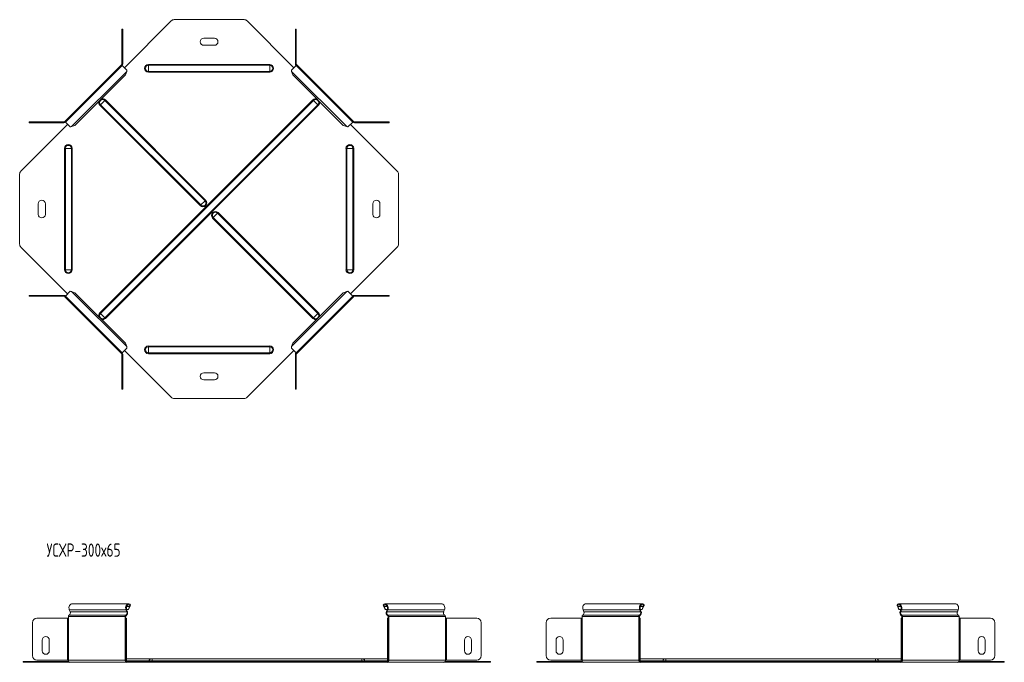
# Model space of a CAD drawing. Header units: millimetres. Extents: x -176 to 1544, y -7392 to 292.
# Tile 4 of 7: x -169 to 943, y -2341 to -1615. Entities that reach past the tile are written whole.
import ezdxf

# ---------------------------------------------------------------- set-up
doc = ezdxf.new("R2010")
doc.units = ezdxf.units.MM
doc.styles.add('SLDTEXTSTYLE3', font='TXT', dxfattribs={"width": 0.7, "bigfont": 'bigfont'})

msp = doc.modelspace()

# ---------------------------------------------------------------- linework, layer by layer
at = {"color": 7, "linetype": 'Continuous', "lineweight": 15}
for p, q in [((-50.6, -1669.1), (2.1, -1616.3)), ((5.7, -1614.8), (84.6, -1614.8)), ((88.1, -1616.3), (140.9, -1669.1)), ((-53.4, -1625.4), (-53.4, -1630.4)), ((-52.4, -1625.4), (-53.4, -1625.4)), ((-53.4, -1664.8), (-53.4, -1630.4)), ((-52.4, -1630.4), (-52.4, -1625.4)), ((-52.4, -1664.8), (-52.4, -1630.4)), ((143.6, -1625.4), (142.6, -1625.4)), ((142.6, -1625.4), (142.6, -1630.4)), ((142.6, -1630.4), (142.6, -1664.8)), ((143.6, -1630.4), (143.6, -1625.4)), ((143.6, -1630.4), (143.6, -1664.8)), ((51.1, -1635.8), (39.1, -1635.8)), ((39.1, -1643.8), (51.1, -1643.8)), ((-53.8, -1665.9), (-117.8, -1729.9)), ((-53.1, -1666.6), (-117.1, -1730.6)), ((-53.1, -1666.6), (-53.8, -1665.9)), ((-47.7, -1671.9), (-53.1, -1666.6)), ((143.4, -1666.6), (138, -1671.9)), ((144.1, -1665.9), (143.2, -1666.8)), ((207.4, -1730.6), (143.4, -1666.6)), ((208.1, -1729.9), (144.1, -1665.9)), ((-49.4, -1677.3), (-106.4, -1734.3)), ((-48, -1673.5), (-49.4, -1677.3)), ((139.7, -1677.3), (138.3, -1673.5)), ((196.6, -1734.3), (139.7, -1677.3)), ((-167.4, -1785.8), (-114.7, -1733.1)), ((-158.3, -1730.3), (-158.3, -1731.3)), ((-153.3, -1730.3), (-158.3, -1730.3)), ((-158.3, -1731.3), (-153.3, -1731.3)), ((-153.3, -1730.3), (-118.9, -1730.3)), ((-153.3, -1731.3), (-118.9, -1731.3)), ((-117.8, -1729.9), (-116.9, -1730.8)), ((-117.1, -1730.6), (-111.8, -1736)), ((-106.4, -1734.3), (-110.2, -1735.7)), ((200.5, -1735.7), (196.6, -1734.3)), ((202, -1736), (207.4, -1730.6)), ((204.9, -1733.1), (257.7, -1785.8)), ((207.4, -1730.6), (208.1, -1729.9)), ((209.2, -1730.3), (243.5, -1730.3)), ((209.2, -1731.3), (243.5, -1731.3)), ((248.5, -1730.3), (243.5, -1730.3)), ((243.5, -1731.3), (248.5, -1731.3)), ((248.5, -1731.3), (248.5, -1730.3)), ((-168.9, -1789.4), (-168.9, -1868.3)), ((259.1, -1868.3), (259.1, -1789.4)), ((-147.9, -1822.8), (-147.9, -1834.8)), ((-139.9, -1834.8), (-139.9, -1822.8)), ((230.1, -1822.8), (230.1, -1834.8)), ((238.1, -1834.8), (238.1, -1822.8)), ((-167.4, -1871.9), (-114.7, -1924.6)), ((204.9, -1924.6), (257.7, -1871.9)), ((-117.1, -1927.1), (-111.8, -1921.7)), ((-106.4, -1923.4), (-110.2, -1922)), ((-49.4, -1980.4), (-106.4, -1923.4)), ((196.6, -1923.4), (139.7, -1980.4)), ((200.5, -1922), (196.6, -1923.4)), ((202, -1921.7), (207.4, -1927.1)), ((-158.3, -1927.3), (-158.3, -1926.3)), ((-158.3, -1926.3), (-153.3, -1926.3)), ((-153.3, -1927.3), (-158.3, -1927.3)), ((-153.3, -1926.3), (-118.9, -1926.3)), ((-153.3, -1927.3), (-118.9, -1927.3)), ((-117.8, -1927.8), (-116.9, -1926.9)), ((-53.8, -1991.8), (-117.8, -1927.8)), ((-117.1, -1927.1), (-53.1, -1991.1)), ((143.4, -1991.1), (207.4, -1927.1)), ((208.1, -1927.8), (144.1, -1991.8)), ((207.4, -1927.1), (208.1, -1927.8)), ((209.2, -1926.3), (243.5, -1926.3)), ((209.2, -1927.3), (243.5, -1927.3)), ((243.5, -1926.3), (248.5, -1926.3)), ((248.5, -1927.3), (243.5, -1927.3)), ((248.5, -1926.3), (248.5, -1927.3)), ((-47.7, -1985.8), (-53.1, -1991.1)), ((-50.6, -1988.6), (2.1, -2041.4)), ((-48, -1984.2), (-49.4, -1980.4)), ((88.1, -2041.4), (140.9, -1988.6)), ((143.4, -1991.1), (138, -1985.8)), ((139.7, -1980.4), (138.3, -1984.2)), ((144.1, -1991.8), (143.2, -1990.9)), ((-53.1, -1991.1), (-53.8, -1991.8)), ((-53.4, -1992.9), (-53.4, -2027.3)), ((-52.4, -1992.9), (-52.4, -2027.3)), ((142.6, -2027.3), (142.6, -1992.9)), ((143.6, -2027.3), (143.6, -1992.9)), ((51.1, -2013.8), (39.1, -2013.8)), ((39.1, -2021.8), (51.1, -2021.8)), ((-53.4, -2032.3), (-53.4, -2027.3)), ((-52.4, -2032.3), (-53.4, -2032.3)), ((-52.4, -2027.3), (-52.4, -2032.3)), ((142.6, -2032.3), (142.6, -2027.3)), ((143.6, -2032.3), (142.6, -2032.3)), ((143.6, -2027.3), (143.6, -2032.3)), ((5.7, -2042.8), (84.6, -2042.8)), ((-46, -2274.8), (-110, -2274.8)), ((-44.7, -2277.7), (-46.1, -2281)), ((-44.1, -2277.2), (-45.5, -2280.5)), ((-44.7, -2277.7), (-44.1, -2277.2)), ((-43.8, -2276.1), (-44.3, -2276.8)), ((241.9, -2276.1), (242.4, -2276.8)), ((242.8, -2277.7), (242.2, -2277.2)), ((243.6, -2280.5), (242.2, -2277.2)), ((244.2, -2281), (242.8, -2277.7)), ((308.1, -2274.8), (244.1, -2274.8)), ((534.3, -2274.8), (470.3, -2274.8)), ((534.2, -2281), (535.6, -2277.7)), ((534.8, -2280.5), (536.2, -2277.2)), ((535.6, -2277.7), (536.2, -2277.2)), ((536.5, -2276.1), (536, -2276.8)), ((822.3, -2276.1), (822.7, -2276.8)), ((823.2, -2277.7), (822.6, -2277.2)), ((823.9, -2280.5), (822.6, -2277.2)), ((824.6, -2281), (823.2, -2277.7)), ((888.5, -2274.8), (824.4, -2274.8)), ((-149.4, -2291.1), (-115, -2291.1)), ((-115, -2291.1), (-113.9, -2291.1)), ((-113.9, -2289.1), (-113.9, -2291.1)), ((-112.8, -2281.5), (-111.9, -2283.8)), ((-49.9, -2291.1), (-49.9, -2289.1)), ((-49.9, -2291.1), (-49.4, -2291.1)), ((-49.4, -2291.1), (-48.4, -2291.1)), ((-49.4, -2296.1), (-49.4, -2291.1)), ((-49.2, -2291.1), (-49.2, -2289.1)), ((-47.9, -2283.8), (-48.8, -2281.5)), ((-48.4, -2291.1), (-48.4, -2296.1)), ((-47.3, -2283.4), (-48.2, -2281)), ((-46.1, -2281), (-48.2, -2281)), ((-45.5, -2280.5), (-46.1, -2281)), ((244.2, -2281), (243.6, -2280.5)), ((246.3, -2281), (244.2, -2281)), ((246.3, -2281), (245.4, -2283.4)), ((246.9, -2281.5), (246, -2283.8)), ((246.6, -2291.1), (247.6, -2291.1)), ((246.6, -2296.1), (246.6, -2291.1)), ((247.3, -2289.1), (247.3, -2291.1)), ((247.6, -2291.1), (247.6, -2296.1)), ((247.6, -2291.1), (248, -2291.1)), ((248, -2289.1), (248, -2291.1)), ((310, -2283.8), (310.9, -2281.5)), ((312, -2291.1), (312, -2289.1)), ((312, -2291.1), (313.1, -2291.1)), ((313.1, -2291.1), (347.5, -2291.1)), ((465.4, -2291.1), (431, -2291.1)), ((466.4, -2291.1), (465.4, -2291.1)), ((466.4, -2291.1), (466.4, -2289.1)), ((468.4, -2283.8), (467.5, -2281.5)), ((530.5, -2289.1), (530.5, -2291.1)), ((530.9, -2291.1), (530.5, -2291.1)), ((531.9, -2291.1), (530.9, -2291.1)), ((530.9, -2291.1), (530.9, -2296.1)), ((531.2, -2289.1), (531.2, -2291.1)), ((531.5, -2281.5), (532.4, -2283.8)), ((531.9, -2296.1), (531.9, -2291.1)), ((532.1, -2281), (534.2, -2281)), ((532.2, -2281), (533.1, -2283.4)), ((534.2, -2281), (534.8, -2280.5)), ((824.6, -2281), (823.9, -2280.5)), ((826.6, -2281), (824.6, -2281)), ((826.6, -2281), (825.7, -2283.4)), ((827.3, -2281.5), (826.4, -2283.8)), ((826.9, -2291.1), (827.9, -2291.1)), ((826.9, -2296.1), (826.9, -2291.1)), ((827.6, -2289.1), (827.6, -2291.1)), ((827.9, -2291.1), (827.9, -2296.1)), ((827.9, -2291.1), (828.3, -2291.1)), ((828.3, -2289.1), (828.3, -2291.1)), ((890.4, -2283.8), (891.3, -2281.5)), ((892.4, -2291.1), (892.4, -2289.1)), ((892.4, -2291.1), (893.4, -2291.1)), ((893.4, -2291.1), (927.8, -2291.1)), ((-154.4, -2333.3), (-154.4, -2296.1)), ((-49.4, -2296.1), (-49.4, -2333.3)), ((-48.4, -2296.1), (-48.4, -2333.3)), ((246.6, -2333.3), (246.6, -2296.1)), ((247.6, -2333.3), (247.6, -2296.1)), ((352.5, -2296.1), (352.5, -2333.3)), ((426, -2296.1), (426, -2333.3)), ((530.9, -2333.3), (530.9, -2296.1)), ((531.9, -2333.3), (531.9, -2296.1)), ((826.9, -2333.3), (826.9, -2296.1)), ((827.9, -2333.3), (827.9, -2296.1)), ((932.8, -2296.1), (932.8, -2333.3)), ((-143.4, -2315.8), (-143.4, -2327.8)), ((-135.4, -2327.8), (-135.4, -2315.8)), ((333.5, -2315.8), (333.5, -2327.8)), ((341.5, -2327.8), (341.5, -2315.8)), ((437, -2327.8), (437, -2315.8)), ((445, -2315.8), (445, -2327.8)), ((913.8, -2315.8), (913.8, -2327.8)), ((921.8, -2327.8), (921.8, -2315.8)), ((-49.4, -2338.3), (-49.4, -2333.3)), ((-48.4, -2333.3), (-48.4, -2338.3)), ((246.6, -2338.3), (246.6, -2333.3)), ((247.6, -2333.3), (247.6, -2338.3)), ((530.9, -2333.3), (530.9, -2338.3)), ((531.9, -2338.3), (531.9, -2333.3)), ((826.9, -2338.3), (826.9, -2333.3)), ((827.9, -2333.3), (827.9, -2338.3)), ((-164.9, -2340.8), (-164.9, -2339.8)), ((-164.9, -2339.8), (-163.5, -2339.8)), ((-163.5, -2340.8), (-164.9, -2340.8)), ((-163.5, -2339.8), (-113.6, -2339.8)), ((-163.5, -2340.8), (-112.1, -2340.8)), ((-115, -2338.3), (-149.4, -2338.3)), ((-113.9, -2338.3), (-115, -2338.3)), ((-112.1, -2340.8), (-48.1, -2340.8)), ((-49.4, -2338.3), (-49.9, -2338.3)), ((-48.4, -2338.3), (-49.4, -2338.3)), ((-19.4, -2336.8), (-48.4, -2336.8)), ((-48.1, -2339.8), (-46.7, -2339.8)), ((-48.1, -2340.8), (-46.7, -2340.8)), ((-46.7, -2339.8), (-46.7, -2340.8)), ((-46.7, -2339.8), (6, -2339.8)), ((-46.7, -2340.8), (6, -2340.8)), ((217.6, -2336.8), (-19.4, -2336.8)), ((6, -2339.8), (9.6, -2339.8)), ((9.6, -2340.8), (6, -2340.8)), ((9.6, -2339.8), (188.5, -2339.8)), ((9.6, -2340.8), (188.5, -2340.8)), ((188.5, -2339.8), (192.1, -2339.8)), ((192.1, -2340.8), (188.5, -2340.8)), ((192.1, -2339.8), (244.8, -2339.8)), ((192.1, -2340.8), (244.8, -2340.8)), ((246.6, -2336.8), (217.6, -2336.8)), ((244.8, -2339.8), (244.8, -2340.8)), ((244.8, -2339.8), (246.2, -2339.8)), ((244.8, -2340.8), (246.2, -2340.8)), ((246.2, -2340.8), (310.3, -2340.8)), ((247.6, -2338.3), (246.6, -2338.3)), ((248, -2338.3), (247.6, -2338.3)), ((310.3, -2340.8), (361.6, -2340.8)), ((311.7, -2339.8), (361.6, -2339.8)), ((313.1, -2338.3), (312, -2338.3)), ((347.5, -2338.3), (313.1, -2338.3)), ((361.6, -2339.8), (363.1, -2339.8)), ((363.1, -2340.8), (361.6, -2340.8)), ((363.1, -2339.8), (363.1, -2340.8)), ((415.4, -2339.8), (415.4, -2340.8)), ((416.9, -2339.8), (415.4, -2339.8)), ((415.4, -2340.8), (416.9, -2340.8)), ((466.8, -2339.8), (416.9, -2339.8)), ((468.2, -2340.8), (416.9, -2340.8)), ((431, -2338.3), (465.4, -2338.3)), ((465.4, -2338.3), (466.4, -2338.3)), ((532.2, -2340.8), (468.2, -2340.8)), ((530.5, -2338.3), (530.9, -2338.3)), ((530.9, -2338.3), (531.9, -2338.3)), ((560.9, -2336.8), (531.9, -2336.8)), ((533.6, -2339.8), (532.2, -2339.8)), ((533.6, -2340.8), (532.2, -2340.8)), ((533.6, -2339.8), (533.6, -2340.8)), ((586.4, -2339.8), (533.6, -2339.8)), ((586.4, -2340.8), (533.6, -2340.8)), ((797.9, -2336.8), (560.9, -2336.8)), ((589.9, -2339.8), (586.4, -2339.8)), ((586.4, -2340.8), (589.9, -2340.8)), ((589.9, -2339.8), (768.9, -2339.8)), ((589.9, -2340.8), (768.9, -2340.8)), ((768.9, -2339.8), (772.4, -2339.8)), ((772.4, -2340.8), (768.9, -2340.8)), ((772.4, -2339.8), (825.2, -2339.8)), ((772.4, -2340.8), (825.2, -2340.8)), ((826.9, -2336.8), (797.9, -2336.8)), ((825.2, -2339.8), (825.2, -2340.8)), ((825.2, -2339.8), (826.6, -2339.8)), ((825.2, -2340.8), (826.6, -2340.8)), ((826.6, -2340.8), (890.6, -2340.8)), ((827.9, -2338.3), (826.9, -2338.3)), ((828.3, -2338.3), (827.9, -2338.3)), ((890.6, -2340.8), (941.9, -2340.8)), ((892, -2339.8), (941.9, -2339.8)), ((893.4, -2338.3), (892.4, -2338.3)), ((927.8, -2338.3), (893.4, -2338.3)), ((941.9, -2339.8), (943.4, -2339.8)), ((943.4, -2340.8), (941.9, -2340.8)), ((943.4, -2339.8), (943.4, -2340.8))]:
    msp.add_line(p, q, dxfattribs=at)
at = {"color": 7, "linetype": 'Continuous', "lineweight": 0}
for p, q in [((-53.4, -1630.4), (-52.4, -1630.4)), ((142.6, -1630.4), (143.6, -1630.4)), ((-53.4, -1664.8), (-52.4, -1664.8)), ((-23.4, -1666.4), (-23.4, -1665.5)), ((-23.4, -1665.5), (113.6, -1665.5)), ((-23.4, -1673.3), (-23.4, -1666.4)), ((-23.4, -1666.4), (113.6, -1666.4)), ((113.6, -1666.4), (113.6, -1665.5)), ((113.6, -1673.3), (113.6, -1666.4)), ((143.6, -1664.8), (142.6, -1664.8)), ((-48, -1673.5), (-110.2, -1735.7)), ((-23.4, -1673.3), (113.6, -1673.3)), ((-23.4, -1674.2), (-23.4, -1673.3)), ((-23.4, -1674.2), (113.6, -1674.2)), ((113.6, -1674.2), (113.6, -1673.3)), ((200.5, -1735.7), (138.3, -1673.5)), ((-78.3, -1946.1), (162.4, -1705.4)), ((-77.6, -1710.9), (-78.3, -1711.6)), ((35, -1824.9), (-78.3, -1711.6)), ((-72.8, -1706.1), (-77.6, -1710.9)), ((-77.6, -1946.8), (163.1, -1706.1)), ((35.6, -1824.2), (-77.6, -1710.9)), ((-72.1, -1705.4), (-72.8, -1706.1)), ((40.5, -1819.4), (-72.8, -1706.1)), ((-72.8, -1951.6), (167.9, -1710.9)), ((41.2, -1818.7), (-72.1, -1705.4)), ((-72.1, -1952.3), (168.6, -1711.6)), ((163.1, -1706.1), (162.4, -1705.4)), ((167.9, -1710.9), (163.1, -1706.1)), ((168.6, -1711.6), (167.9, -1710.9)), ((-153.3, -1731.3), (-153.3, -1730.3)), ((-118.9, -1730.3), (-118.9, -1731.3)), ((209.2, -1730.3), (209.2, -1731.3)), ((243.5, -1730.3), (243.5, -1731.3)), ((-117.3, -1760.3), (-118.2, -1760.3)), ((-118.2, -1897.3), (-118.2, -1760.3)), ((-110.4, -1760.3), (-117.3, -1760.3)), ((-117.3, -1897.3), (-117.3, -1760.3)), ((-110.4, -1897.3), (-110.4, -1760.3)), ((-109.5, -1760.3), (-110.4, -1760.3)), ((-109.5, -1897.3), (-109.5, -1760.3)), ((199.8, -1760.3), (200.7, -1760.3)), ((199.8, -1760.3), (199.8, -1897.3)), ((200.7, -1760.3), (207.6, -1760.3)), ((200.7, -1760.3), (200.7, -1897.3)), ((207.6, -1760.3), (207.6, -1897.3)), ((207.6, -1760.3), (208.5, -1760.3)), ((208.5, -1760.3), (208.5, -1897.3)), ((40.5, -1819.4), (35.6, -1824.2)), ((41.2, -1818.7), (40.5, -1819.4)), ((35.6, -1824.2), (35, -1824.9)), ((49.8, -1838.3), (54.6, -1833.5)), ((54.6, -1833.5), (55.3, -1832.8)), ((54.6, -1833.5), (167.9, -1946.8)), ((55.3, -1832.8), (168.6, -1946.1)), ((49.1, -1839), (49.8, -1838.3)), ((49.1, -1839), (162.4, -1952.3)), ((49.8, -1838.3), (163.1, -1951.6)), ((-117.3, -1897.3), (-118.2, -1897.3)), ((-110.4, -1897.3), (-117.3, -1897.3)), ((-109.5, -1897.3), (-110.4, -1897.3)), ((199.8, -1897.3), (200.7, -1897.3)), ((200.7, -1897.3), (207.6, -1897.3)), ((207.6, -1897.3), (208.5, -1897.3)), ((-48, -1984.2), (-110.2, -1922)), ((200.5, -1922), (138.3, -1984.2)), ((-153.3, -1926.3), (-153.3, -1927.3)), ((-118.9, -1927.3), (-118.9, -1926.3)), ((209.2, -1927.3), (209.2, -1926.3)), ((243.5, -1927.3), (243.5, -1926.3)), ((-77.6, -1946.8), (-78.3, -1946.1)), ((167.9, -1946.8), (168.6, -1946.1)), ((-72.8, -1951.6), (-77.6, -1946.8)), ((-72.1, -1952.3), (-72.8, -1951.6)), ((162.4, -1952.3), (163.1, -1951.6)), ((163.1, -1951.6), (167.9, -1946.8)), ((113.6, -1983.5), (-23.4, -1983.5)), ((-23.4, -1983.5), (-23.4, -1984.4)), ((-23.4, -1984.4), (-23.4, -1991.3)), ((113.6, -1984.4), (-23.4, -1984.4)), ((113.6, -1983.5), (113.6, -1984.4)), ((113.6, -1984.4), (113.6, -1991.3)), ((-53.4, -1992.9), (-52.4, -1992.9)), ((113.6, -1991.3), (-23.4, -1991.3)), ((-23.4, -1991.3), (-23.4, -1992.2)), ((113.6, -1992.2), (-23.4, -1992.2)), ((113.6, -1991.3), (113.6, -1992.2)), ((143.6, -1992.9), (142.6, -1992.9)), ((-53.4, -2027.3), (-52.4, -2027.3)), ((142.6, -2027.3), (143.6, -2027.3)), ((-44.7, -2277.7), (-48.2, -2277.7)), ((246.3, -2277.7), (242.8, -2277.7)), ((532.2, -2277.7), (535.6, -2277.7)), ((826.6, -2277.7), (823.2, -2277.7)), ((-115, -2291.1), (-115, -2338.3)), ((-49.9, -2289.1), (-113.9, -2289.1)), ((-113.9, -2338.3), (-113.9, -2291.1)), ((-49, -2287.4), (-113, -2287.4)), ((-48.8, -2281.5), (-112.8, -2281.5)), ((-47.9, -2283.8), (-111.9, -2283.8)), ((-49.9, -2289.1), (-49.2, -2289.1)), ((-49.9, -2338.3), (-49.9, -2291.1)), ((-49, -2287.4), (-48.8, -2288.4)), ((-48.8, -2281.5), (-48.2, -2281)), ((-47.9, -2283.8), (-47.3, -2283.4)), ((246, -2283.8), (245.4, -2283.4)), ((310, -2283.8), (246, -2283.8)), ((246.9, -2281.5), (246.3, -2281)), ((310.9, -2281.5), (246.9, -2281.5)), ((247.1, -2287.4), (246.9, -2288.4)), ((311.1, -2287.4), (247.1, -2287.4)), ((248, -2289.1), (247.3, -2289.1)), ((312, -2289.1), (248, -2289.1)), ((248, -2338.3), (248, -2291.1)), ((312, -2338.3), (312, -2291.1)), ((313.1, -2338.3), (313.1, -2291.1)), ((465.4, -2338.3), (465.4, -2291.1)), ((466.4, -2289.1), (530.5, -2289.1)), ((466.4, -2338.3), (466.4, -2291.1)), ((467.3, -2287.4), (531.4, -2287.4)), ((467.5, -2281.5), (531.5, -2281.5)), ((468.4, -2283.8), (532.4, -2283.8)), ((530.5, -2289.1), (531.2, -2289.1)), ((530.5, -2338.3), (530.5, -2291.1)), ((531.4, -2287.4), (531.6, -2288.4)), ((531.5, -2281.5), (532.2, -2281)), ((532.4, -2283.8), (533.1, -2283.4)), ((826.4, -2283.8), (825.7, -2283.4)), ((890.4, -2283.8), (826.4, -2283.8)), ((827.3, -2281.5), (826.6, -2281)), ((827.4, -2287.4), (827.2, -2288.4)), ((891.3, -2281.5), (827.3, -2281.5)), ((891.4, -2287.4), (827.4, -2287.4)), ((828.3, -2289.1), (827.6, -2289.1)), ((892.4, -2289.1), (828.3, -2289.1)), ((828.3, -2338.3), (828.3, -2291.1)), ((892.4, -2338.3), (892.4, -2291.1)), ((893.4, -2338.3), (893.4, -2291.1)), ((-48.4, -2296.1), (-49.4, -2296.1)), ((247.6, -2296.1), (246.6, -2296.1)), ((530.9, -2296.1), (531.9, -2296.1)), ((827.9, -2296.1), (826.9, -2296.1)), ((-49.4, -2333.3), (-48.4, -2333.3)), ((246.6, -2333.3), (247.6, -2333.3)), ((531.9, -2333.3), (530.9, -2333.3)), ((826.9, -2333.3), (827.9, -2333.3)), ((-163.5, -2339.8), (-163.5, -2340.8)), ((-49.9, -2338.3), (-113.9, -2338.3)), ((-49, -2339.2), (-22.9, -2339.2)), ((-48.1, -2339.8), (-48.1, -2340.8)), ((-22.9, -2339.2), (-19.4, -2339.2)), ((-19.4, -2336.8), (-19.4, -2339.2)), ((217.6, -2339.2), (-19.4, -2339.2)), ((-19.4, -2339.2), (-19.4, -2339.8)), ((6, -2340.8), (6, -2339.8)), ((9.6, -2339.8), (9.6, -2340.8)), ((188.5, -2340.8), (188.5, -2339.8)), ((192.1, -2339.8), (192.1, -2340.8)), ((217.6, -2336.8), (217.6, -2339.2)), ((221, -2339.2), (217.6, -2339.2)), ((217.6, -2339.2), (217.6, -2339.8)), ((221, -2339.2), (247.1, -2339.2)), ((246.2, -2339.8), (246.2, -2340.8)), ((312, -2338.3), (248, -2338.3)), ((361.6, -2340.8), (361.6, -2339.8)), ((416.9, -2340.8), (416.9, -2339.8)), ((466.4, -2338.3), (530.5, -2338.3)), ((557.5, -2339.2), (531.4, -2339.2)), ((532.2, -2339.8), (532.2, -2340.8)), ((557.5, -2339.2), (560.9, -2339.2)), ((560.9, -2336.8), (560.9, -2339.2)), ((560.9, -2339.2), (560.9, -2339.8)), ((797.9, -2339.2), (560.9, -2339.2)), ((586.4, -2339.8), (586.4, -2340.8)), ((589.9, -2340.8), (589.9, -2339.8)), ((768.9, -2340.8), (768.9, -2339.8)), ((772.4, -2339.8), (772.4, -2340.8)), ((797.9, -2336.8), (797.9, -2339.2)), ((797.9, -2339.2), (797.9, -2339.8)), ((801.3, -2339.2), (797.9, -2339.2)), ((827.4, -2339.2), (801.3, -2339.2)), ((826.6, -2339.8), (826.6, -2340.8)), ((892.4, -2338.3), (828.3, -2338.3)), ((941.9, -2340.8), (941.9, -2339.8))]:
    msp.add_line(p, q, dxfattribs=at)
at = {"color": 7, "linetype": 'Continuous', "lineweight": 15, "flags": 128}
for points in [[(-112.8, -2281.5), (-113.1, -2280.3), (-113.2, -2279), (-113, -2277.8), (-112.6, -2276.7), (-112, -2275.8), (-111.2, -2275.1), (-110.3, -2274.9), (-110, -2274.8)], [(-43.8, -2276.1), (-44.5, -2275.3), (-45.4, -2274.9), (-46.3, -2274.9), (-47.1, -2275.1), (-47.9, -2275.8), (-48.6, -2276.7), (-49, -2277.8), (-49.2, -2279), (-49.1, -2280.3), (-48.8, -2281.5)], [(-44.3, -2276.8), (-45, -2276.1), (-45.9, -2275.8), (-46.7, -2276), (-47.5, -2276.6), (-48.1, -2277.5), (-48.4, -2278.6), (-48.4, -2279.8), (-48.2, -2281)], [(246.9, -2281.5), (247.2, -2280.3), (247.3, -2279), (247.1, -2277.8), (246.7, -2276.7), (246, -2275.8), (245.3, -2275.1), (244.4, -2274.9), (243.5, -2274.9), (242.7, -2275.3), (241.9, -2276.1)], [(246.3, -2281), (246.6, -2279.8), (246.5, -2278.6), (246.2, -2277.5), (245.6, -2276.6), (244.8, -2276), (244, -2275.8), (243.1, -2276.1), (242.4, -2276.8)], [(308.1, -2274.8), (308.4, -2274.9), (309.3, -2275.1), (310.1, -2275.8), (310.7, -2276.7), (311.1, -2277.8), (311.3, -2279), (311.3, -2280.3), (310.9, -2281.5)], [(470.3, -2274.8), (470, -2274.9), (469.2, -2275.1), (468.4, -2275.8), (467.8, -2276.7), (467.3, -2277.8), (467.1, -2279), (467.2, -2280.3), (467.5, -2281.5)], [(531.5, -2281.5), (531.2, -2280.3), (531.2, -2279), (531.4, -2277.8), (531.8, -2276.7), (532.4, -2275.8), (533.2, -2275.1), (534.1, -2274.9), (535, -2274.9), (535.8, -2275.3), (536.5, -2276.1)], [(532.2, -2281), (531.9, -2279.8), (531.9, -2278.6), (532.3, -2277.5), (532.8, -2276.6), (533.6, -2276), (534.5, -2275.8), (535.3, -2276.1), (536, -2276.8)], [(827.3, -2281.5), (827.6, -2280.3), (827.6, -2279), (827.4, -2277.8), (827, -2276.7), (826.4, -2275.8), (825.6, -2275.1), (824.7, -2274.9), (823.8, -2274.9), (823, -2275.3), (822.3, -2276.1)], [(826.6, -2281), (826.9, -2279.8), (826.9, -2278.6), (826.5, -2277.5), (825.9, -2276.6), (825.2, -2276), (824.3, -2275.8), (823.5, -2276.1), (822.7, -2276.8)], [(888.5, -2274.8), (888.8, -2274.9), (889.6, -2275.1), (890.4, -2275.8), (891, -2276.7), (891.5, -2277.8), (891.6, -2279), (891.6, -2280.3), (891.3, -2281.5)]]:
    msp.add_lwpolyline(points, dxfattribs=at)
at = {"color": 7, "linetype": 'Continuous', "lineweight": 15}
for centre, radius, start, end in [((5.7, -1619.8), 5, 90, 135), ((84.6, -1619.8), 5, 45, 90), ((39.1, -1639.8), 4, 90, 270), ((51.1, -1639.8), 4, 270, 90), ((-54.9, -1664.8), 1.5, 315, 0), ((-54.9, -1664.8), 2.5, 315, 0), ((145.1, -1664.8), 2.5, 180, 225), ((145.1, -1664.8), 1.5, 180, 225), ((-118.9, -1728.8), 1.5, 270, 315), ((-118.9, -1728.8), 2.5, 270, 315), ((209.2, -1728.8), 2.5, 225, 270), ((209.2, -1728.8), 1.5, 225, 270), ((-163.9, -1789.4), 5, 135, 180), ((254.1, -1789.4), 5, 0, 45), ((-143.9, -1822.8), 4, 0, 180), ((234.1, -1822.8), 4, 0, 180), ((-143.9, -1834.8), 4, 180, 0), ((234.1, -1834.8), 4, 180, 0), ((-163.9, -1868.3), 5, 180, 225), ((254.1, -1868.3), 5, 315, 0), ((-118.9, -1928.8), 2.5, 45, 90), ((-118.9, -1928.8), 1.5, 45, 90), ((209.2, -1928.8), 2.5, 90, 135), ((209.2, -1928.8), 1.5, 90, 135), ((-54.9, -1992.9), 1.5, 0, 45), ((-54.9, -1992.9), 2.5, 0, 45), ((145.1, -1992.9), 2.5, 135, 180), ((145.1, -1992.9), 1.5, 135, 180), ((39.1, -2017.8), 4, 90, 270), ((51.1, -2017.8), 4, 270, 90), ((5.7, -2037.8), 5, 225, 270), ((84.6, -2037.8), 5, 270, 315), ((-149.4, -2296.1), 5, 90, 180), ((-112.1, -2289), 1.82, 119.6529, 184.4929), ((-114.5, -2285), 2.86, 302.6699, 24.1904), ((-48.1, -2289), 1.82, 119.6529, 184.4929), ((-48.4, -2289.1), 0.811, 119.6529, 184.4929), ((-50.5, -2285), 2.86, 302.6699, 24.1904), ((-50.9, -2285), 4, 302.6699, 24.1904), ((249, -2285), 4, 155.8096, 237.3301), ((248.6, -2285), 2.86, 155.8096, 237.3301), ((246.5, -2289.1), 0.811, 355.5071, 60.3471), ((246.2, -2289), 1.82, 355.5071, 60.3471), ((312.7, -2285), 2.86, 155.8096, 237.3301), ((310.2, -2289), 1.82, 355.5071, 60.3471), ((347.5, -2296.1), 5, 0, 90), ((431, -2296.1), 5, 90, 180), ((468.2, -2289), 1.82, 119.6529, 184.4929), ((465.8, -2285), 2.86, 302.6699, 24.1904), ((532.3, -2289), 1.82, 119.6529, 184.4929), ((532, -2289.1), 0.811, 119.6529, 184.4929), ((529.8, -2285), 2.86, 302.6699, 24.1904), ((529.4, -2285), 4, 302.6699, 24.1904), ((829.4, -2285), 4, 155.8096, 237.3301), ((829, -2285), 2.86, 155.8096, 237.3301), ((826.8, -2289.1), 0.811, 355.5071, 60.3471), ((826.5, -2289), 1.82, 355.5071, 60.3471), ((893, -2285), 2.86, 155.8096, 237.3301), ((890.5, -2289), 1.82, 355.5071, 60.3471), ((927.8, -2296.1), 5, 0, 90), ((-139.4, -2315.8), 4, 360, 180), ((337.5, -2315.8), 4, 0, 180), ((441, -2315.8), 4, 0, 180), ((917.8, -2315.8), 4, 0, 180), ((-149.4, -2333.3), 5, 180, 270), ((-139.4, -2327.8), 4, 180, 360), ((337.5, -2327.8), 4, 180, 0), ((347.5, -2333.3), 5, 270, 0), ((431, -2333.3), 5, 180, 270), ((441, -2327.8), 4, 180, 0), ((917.8, -2327.8), 4, 180, 0), ((927.8, -2333.3), 5, 270, 0), ((-114.3, -2338.8), 1, 270, 309.7535), ((-111.7, -2338.7), 2.23, 171.9505, 258.5782), ((-47.7, -2338.7), 2.23, 171.9505, 258.5782), ((-47.8, -2338.5), 1.34, 171.9505, 258.5782), ((-23.8, -2338.8), 1, 270, 338.9773), ((-19.4, -2340.5), 3.68, 90, 158.9773), ((217.6, -2340.5), 3.68, 21.0227, 90), ((221.9, -2338.8), 1, 201.0227, 270), ((245.8, -2338.7), 2.23, 281.4218, 8.0495), ((246, -2338.5), 1.34, 281.4218, 8.0495), ((309.8, -2338.7), 2.23, 281.4218, 8.0495), ((312.4, -2338.8), 1, 230.2465, 270), ((466, -2338.8), 1, 270, 309.7535), ((468.6, -2338.7), 2.23, 171.9505, 258.5782), ((532.7, -2338.7), 2.23, 171.9505, 258.5782), ((532.5, -2338.5), 1.34, 171.9505, 258.5782), ((556.5, -2338.8), 1, 270, 338.9773), ((560.9, -2340.5), 3.68, 90, 158.9773), ((797.9, -2340.5), 3.68, 21.0227, 90), ((802.3, -2338.8), 1, 201.0227, 270), ((826.3, -2338.5), 1.34, 281.4218, 8.0495), ((826.1, -2338.7), 2.23, 281.4218, 8.0495), ((890.2, -2338.7), 2.23, 281.4218, 8.0495), ((892.8, -2338.8), 1, 230.2465, 270)]:
    msp.add_arc(centre, radius, start, end, dxfattribs=at)
at = {"color": 7, "linetype": 'Continuous', "lineweight": 0}
for centre, radius, start, end in [((-23.4, -1669.8), 4.37, 90, 270), ((-23.4, -1669.8), 3.43, 90, 270), ((113.6, -1669.8), 4.37, 270, 90), ((113.6, -1669.8), 3.43, 270, 90), ((-75.2, -1708.5), 4.37, 164.841, 225), ((-75.2, -1708.5), 3.43, 45, 225), ((-75.2, -1708.5), 4.37, 45, 105.159), ((165.5, -1708.5), 4.37, 74.8506, 135), ((165.5, -1708.5), 3.43, 315, 135), ((165.5, -1708.5), 4.37, 315, 15.1494), ((-113.9, -1760.3), 4.37, 0, 180), ((-113.9, -1760.3), 3.43, 0, 180), ((204.1, -1760.3), 4.37, 0, 180), ((204.1, -1760.3), 3.43, 0, 180), ((38.1, -1821.8), 4.37, 225, 45), ((38.1, -1821.8), 3.43, 225, 45), ((52.2, -1835.9), 4.37, 45, 225), ((52.2, -1835.9), 3.43, 45, 225), ((-113.9, -1897.3), 4.37, 180, 0), ((-113.9, -1897.3), 3.43, 180, 0), ((204.1, -1897.3), 4.37, 180, 0), ((204.1, -1897.3), 3.43, 180, 0), ((-75.2, -1949.2), 4.37, 135, 195.1494), ((165.5, -1949.2), 4.37, 344.841, 45), ((-75.2, -1949.2), 3.43, 135, 315), ((-75.2, -1949.2), 4.37, 254.8506, 315), ((165.5, -1949.2), 4.37, 225, 285.159), ((165.5, -1949.2), 3.43, 225, 45), ((-23.4, -1987.8), 4.37, 90, 270), ((-23.4, -1987.8), 3.43, 90, 270), ((113.6, -1987.8), 4.37, 270, 90), ((113.6, -1987.8), 3.43, 270, 90)]:
    msp.add_arc(centre, radius, start, end, dxfattribs=at)
at = {"color": 7, "linetype": 'Continuous', "lineweight": 15}
for points in [[(-48, -1673.5), (-47.9, -1673), (-47.8, -1672.5), (-47.7, -1671.9)], [(138, -1671.9), (138.1, -1672.5), (138.2, -1673), (138.3, -1673.5)], [(-111.8, -1736), (-111.2, -1735.9), (-110.7, -1735.8), (-110.2, -1735.7)], [(200.5, -1735.7), (201, -1735.8), (201.5, -1735.9), (202, -1736)], [(-111.8, -1921.7), (-111.2, -1921.8), (-110.7, -1921.9), (-110.2, -1922)], [(200.5, -1922), (201, -1921.9), (201.5, -1921.8), (202, -1921.7)], [(-48, -1984.2), (-47.9, -1984.7), (-47.8, -1985.2), (-47.7, -1985.8)], [(138, -1985.8), (138.1, -1985.2), (138.2, -1984.7), (138.3, -1984.2)], [(-44.7, -2277.7), (-44.5, -2277.4), (-44.4, -2277.1), (-44.3, -2276.8)], [(-44.1, -2277.2), (-44, -2276.8), (-43.9, -2276.4), (-43.8, -2276.1)], [(241.9, -2276.1), (242, -2276.4), (242.1, -2276.8), (242.2, -2277.2)], [(242.4, -2276.8), (242.5, -2277.1), (242.7, -2277.4), (242.8, -2277.7)], [(535.6, -2277.7), (535.8, -2277.4), (535.9, -2277.1), (536, -2276.8)], [(536.5, -2276.1), (536.5, -2276.4), (536.4, -2276.8), (536.2, -2277.2)], [(822.3, -2276.1), (822.3, -2276.4), (822.4, -2276.8), (822.6, -2277.2)], [(822.7, -2276.8), (822.9, -2277.1), (823, -2277.4), (823.2, -2277.7)]]:
    msp.add_open_spline(points, degree=3, dxfattribs=at)

# ---------------------------------------------------------------- texts
at = {"color": 7, "linetype": 'Continuous', "lineweight": 0, "insert": (-138.5, -2206.6), "char_height": 15, "attachment_point": 1, "style": 'SLDTEXTSTYLE3'}
msp.add_mtext('\\M+18454\\M+18452\\M+18456\\M+18451-300\\M+1848765', dxfattribs=at)

doc.saveas('drawing.dxf')
